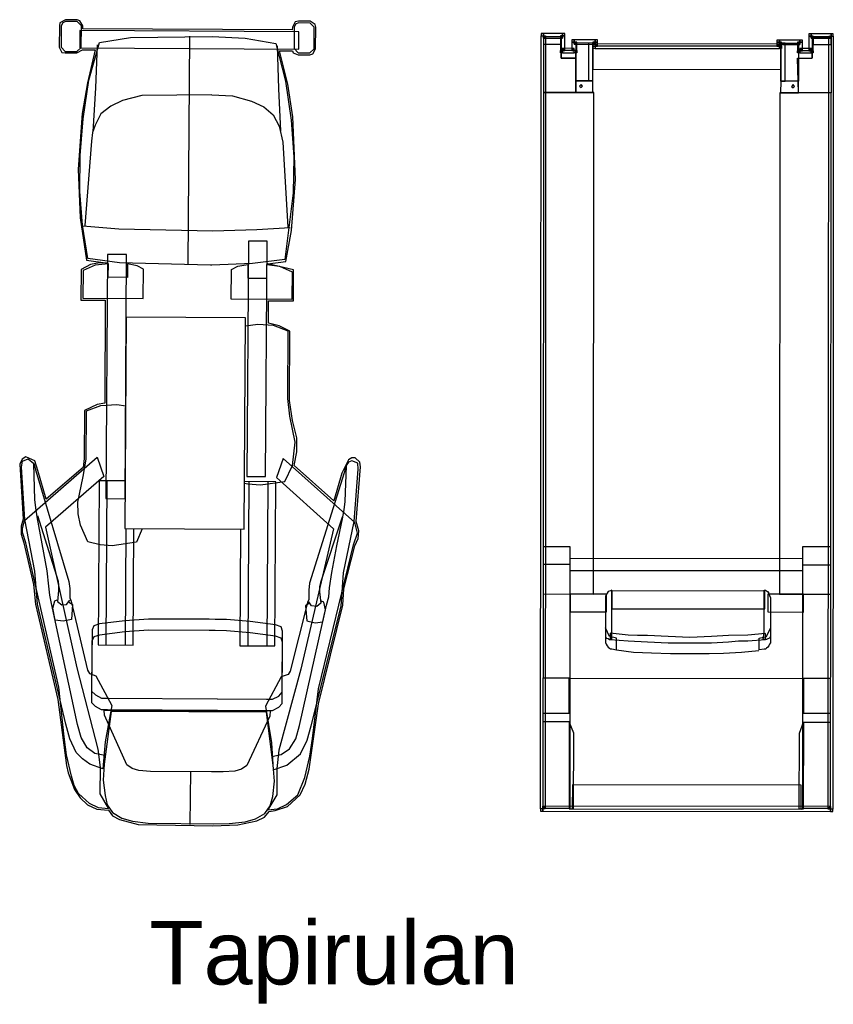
# Model space of a CAD drawing. Header units: millimetres. Extents: x 217.8 to 250.3, y 155.3 to 171.1.
# Tile 6 of 35: x 223.9 to 226, y 159.7 to 162.2. Entities that reach past the tile are written whole.
import ezdxf

# ---------------------------------------------------------------- set-up
doc = ezdxf.new("R2010")
doc.units = ezdxf.units.MM
doc.layers.add('ARREDI_attrezzature', color=175, linetype='Continuous')
doc.layers.add('TESTO', color=253, linetype='Continuous', lineweight=25)
doc.styles.get("Standard").update_dxf_attribs({"font": 'ARIAL.TTF'})

msp = doc.modelspace()

# ---------------------------------------------------------------- linework, layer by layer
at = {"layer": 'ARREDI_attrezzature', "linetype": 'Continuous'}
for p, q in [((224.0274, 162.1711), (224.0262, 162.164)), ((224.0416, 162.1793), (224.0274, 162.1711)), ((224.0345, 162.1711), (224.0309, 162.164)), ((224.0416, 162.1746), (224.0345, 162.1711)), ((224.0711, 162.1791), (224.0416, 162.1793)), ((224.0711, 162.1744), (224.0416, 162.1746)), ((224.0782, 162.1767), (224.0711, 162.1791)), ((224.0816, 162.1637), (224.0711, 162.1744)), ((224.0851, 162.1637), (224.0782, 162.1767)), ((224.6209, 162.1735), (224.6138, 162.1606)), ((224.6221, 162.1676), (224.6185, 162.1605)), ((224.6292, 162.1758), (224.6209, 162.1735)), ((224.6292, 162.1711), (224.6221, 162.1676)), ((224.6587, 162.1756), (224.6292, 162.1758)), ((224.6586, 162.1709), (224.6292, 162.1711)), ((224.6692, 162.1602), (224.6586, 162.1709)), ((224.6716, 162.1673), (224.6587, 162.1756)), ((224.6727, 162.1602), (224.6716, 162.1673)), ((224.0262, 162.164), (224.0258, 162.1098)), ((224.0309, 162.164), (224.0306, 162.1098)), ((224.078, 162.1519), (224.0777, 162.1083)), ((224.6302, 162.1487), (224.078, 162.1519)), ((224.0813, 162.1094), (224.0816, 162.1637)), ((224.0851, 162.1566), (224.0851, 162.1637)), ((224.6137, 162.1535), (224.0851, 162.1566)), ((224.6138, 162.1606), (224.6137, 162.1535)), ((224.6185, 162.1605), (224.6181, 162.1063)), ((224.6299, 162.105), (224.6302, 162.1487)), ((224.6688, 162.106), (224.6692, 162.1602)), ((224.6724, 162.1059), (224.6727, 162.1602)), ((225.2471, 162.1442), (225.2415, 162.1442)), ((225.2415, 162.1442), (225.2415, 162.1386)), ((225.2471, 162.1442), (225.2471, 162.133)), ((225.2955, 162.1442), (225.2471, 162.1442)), ((225.2471, 162.133), (225.2471, 162.1442)), ((225.2955, 162.1329), (225.2955, 162.1442)), ((225.3011, 162.1442), (225.2955, 162.1442)), ((225.2955, 162.1442), (225.2955, 162.1329)), ((225.3011, 162.1386), (225.3011, 162.1442)), ((225.922, 162.1437), (225.9164, 162.1437)), ((225.9164, 162.1437), (225.9164, 162.1381)), ((225.922, 162.1325), (225.922, 162.1437)), ((225.922, 162.1437), (225.922, 162.1325)), ((225.9726, 162.1437), (225.922, 162.1437)), ((225.9782, 162.1437), (225.9726, 162.1437)), ((225.9726, 162.1437), (225.9726, 162.1324)), ((225.9726, 162.1324), (225.9726, 162.1437)), ((225.9782, 162.1381), (225.9782, 162.1437)), ((224.1008, 162.0268), (224.1273, 162.1221)), ((224.1214, 162.1163), (224.1172, 162.0078)), ((224.1273, 162.1221), (224.2052, 162.1346)), ((224.2052, 162.1346), (224.4119, 162.1371)), ((224.354, 162.1374), (224.3503, 161.5619)), ((224.4119, 162.1371), (224.4945, 162.133)), ((224.4945, 162.133), (224.5722, 162.1195)), ((224.5722, 162.1195), (224.5964, 162.0239)), ((225.2408, 161.2007), (225.2415, 162.1386)), ((225.2415, 162.1386), (225.2527, 162.1386)), ((225.2415, 162.1386), (225.2527, 162.1386)), ((225.2471, 162.1363), (225.247, 161.9958)), ((225.2471, 162.1363), (225.247, 161.9958)), ((225.2527, 162.1386), (225.2471, 162.133)), ((225.2471, 162.1363), (225.2471, 162.1172)), ((225.2921, 162.1363), (225.2471, 162.1363)), ((225.2471, 162.1363), (225.2471, 162.1172)), ((225.2921, 162.1363), (225.2471, 162.1363)), ((225.2921, 162.1363), (225.2471, 162.1363)), ((225.2921, 162.1363), (225.2471, 162.1363)), ((225.2471, 162.133), (225.2955, 162.1329)), ((225.2471, 162.1172), (225.2921, 162.1172)), ((225.2471, 162.1172), (225.2921, 162.1172)), ((225.2527, 162.1386), (225.2521, 161.2007)), ((225.2899, 162.1386), (225.2898, 162.1014)), ((225.2955, 162.1329), (225.2899, 162.1386)), ((225.2899, 162.1386), (225.3011, 162.1386)), ((225.3011, 162.1386), (225.2899, 162.1386)), ((225.2921, 162.1172), (225.2921, 162.1363)), ((225.2921, 162.1172), (225.2921, 162.1363)), ((225.2921, 162.1363), (225.2921, 162.0835)), ((225.2921, 162.0823), (225.2921, 162.1363)), ((225.2921, 162.0823), (225.2921, 162.1363)), ((225.3011, 162.1014), (225.3011, 162.1386)), ((225.3247, 162.1284), (225.3191, 162.1284)), ((225.3191, 162.1284), (225.3191, 162.1228)), ((225.3191, 162.1228), (225.3315, 162.1228)), ((225.3191, 162.1228), (225.3191, 162.1014)), ((225.3315, 162.1228), (225.3191, 162.1228)), ((225.3247, 162.1172), (225.3247, 162.1284)), ((225.3247, 162.1284), (225.3247, 162.1172)), ((225.3776, 162.1284), (225.3247, 162.1284)), ((225.3315, 162.1228), (225.3247, 162.1172)), ((225.3247, 162.1172), (225.3776, 162.1171)), ((225.3292, 162.1205), (225.3291, 162.0249)), ((225.3292, 162.1205), (225.3291, 162.0249)), ((225.3719, 162.1205), (225.3292, 162.1205)), ((225.3719, 162.1205), (225.3292, 162.1205)), ((225.3314, 162.1014), (225.3315, 162.1228)), ((225.3607, 162.1205), (225.3606, 162.0249)), ((225.3607, 162.1205), (225.3606, 162.0249)), ((225.3719, 162.1205), (225.3607, 162.1205)), ((225.3719, 162.1205), (225.3607, 162.1205)), ((225.3776, 162.1171), (225.3719, 162.1228)), ((225.3719, 162.1228), (225.3832, 162.1227)), ((225.3719, 162.1228), (225.3719, 162.1126)), ((225.3832, 162.1227), (225.3719, 162.1228)), ((225.3719, 162.0249), (225.3719, 162.1205)), ((225.3719, 162.0249), (225.3719, 162.1205)), ((225.3719, 162.0249), (225.3719, 162.1205)), ((225.3719, 162.0249), (225.3719, 162.1205)), ((225.3832, 162.1284), (225.3776, 162.1284)), ((225.3776, 162.1284), (225.3776, 162.1171)), ((225.3776, 162.1171), (225.3776, 162.1284)), ((225.3832, 162.1126), (225.3776, 162.1183)), ((225.3776, 162.1183), (225.3776, 162.107)), ((225.3776, 162.1183), (225.3776, 162.107)), ((225.8421, 162.1179), (225.3776, 162.1183)), ((225.3832, 162.1227), (225.3832, 162.1284)), ((225.3832, 162.1126), (225.3832, 162.1227)), ((225.8422, 162.128), (225.8354, 162.128)), ((225.8354, 162.128), (225.8354, 162.1224)), ((225.8354, 162.1224), (225.8478, 162.1224)), ((225.8354, 162.1224), (225.8354, 162.1123)), ((225.8478, 162.1224), (225.8354, 162.1224)), ((225.8421, 162.1179), (225.8354, 162.1123)), ((225.8422, 162.128), (225.8421, 162.1168)), ((225.8421, 162.1168), (225.8422, 162.128)), ((225.8478, 162.1224), (225.8421, 162.1168)), ((225.8421, 162.1067), (225.8421, 162.1179)), ((225.8421, 162.1067), (225.8421, 162.1179)), ((225.8421, 162.1168), (225.8939, 162.1167)), ((225.8939, 162.128), (225.8422, 162.128)), ((225.8455, 162.1202), (225.8455, 162.0246)), ((225.8568, 162.1202), (225.8455, 162.1202)), ((225.8455, 162.1202), (225.8455, 162.0246)), ((225.8568, 162.1202), (225.8455, 162.1202)), ((225.8455, 162.0246), (225.8455, 162.1202)), ((225.8455, 162.1202), (225.8905, 162.1201)), ((225.8455, 162.0246), (225.8455, 162.1202)), ((225.8455, 162.1202), (225.8905, 162.1201)), ((225.8478, 162.1123), (225.8478, 162.1224)), ((225.8567, 162.0246), (225.8568, 162.1202)), ((225.8567, 162.0246), (225.8568, 162.1202)), ((225.8883, 162.1224), (225.8882, 162.101)), ((225.8939, 162.1167), (225.8883, 162.1224)), ((225.8883, 162.1224), (225.9006, 162.1224)), ((225.9006, 162.1224), (225.8883, 162.1224)), ((225.8905, 162.1201), (225.8904, 162.0245)), ((225.8905, 162.1201), (225.8904, 162.0245)), ((225.8939, 162.1167), (225.8939, 162.128)), ((225.9006, 162.128), (225.8939, 162.128)), ((225.8939, 162.128), (225.8939, 162.1167)), ((225.9006, 162.1224), (225.9006, 162.128)), ((225.9006, 162.101), (225.9006, 162.1224)), ((225.9164, 162.1381), (225.9276, 162.1381)), ((225.9164, 162.1381), (225.9164, 162.101)), ((225.9276, 162.1381), (225.9164, 162.1381)), ((225.9276, 162.1381), (225.922, 162.1325)), ((225.922, 162.1325), (225.9726, 162.1324)), ((225.9254, 162.1358), (225.9253, 162.083)), ((225.9253, 162.0819), (225.9254, 162.1358)), ((225.9253, 162.0819), (225.9254, 162.1358)), ((225.9254, 162.1358), (225.9726, 162.1358)), ((225.9254, 162.1358), (225.9726, 162.1358)), ((225.9276, 162.101), (225.9276, 162.1381)), ((225.9276, 162.1358), (225.9276, 162.1167)), ((225.9726, 162.1358), (225.9276, 162.1358)), ((225.9276, 162.1358), (225.9276, 162.1167)), ((225.9726, 162.1358), (225.9276, 162.1358)), ((225.9276, 162.1167), (225.9726, 162.1167)), ((225.9276, 162.1167), (225.9726, 162.1167)), ((225.9663, 161.2001), (225.967, 162.1381)), ((225.9726, 162.1324), (225.967, 162.1381)), ((225.967, 162.1381), (225.9782, 162.1381)), ((225.967, 162.1381), (225.9782, 162.1381)), ((225.9726, 162.1358), (225.9725, 161.9952)), ((225.9726, 162.1358), (225.9725, 161.9952)), ((225.9726, 162.1167), (225.9726, 162.1358)), ((225.9726, 162.1167), (225.9726, 162.1358)), ((225.9782, 162.1381), (225.9776, 161.2001)), ((224.0258, 162.1098), (224.0328, 162.0968)), ((224.0306, 162.1098), (224.0411, 162.0991)), ((224.0328, 162.0968), (224.0411, 162.0955)), ((224.0411, 162.0991), (224.0706, 162.0989)), ((224.0411, 162.0955), (224.0706, 162.0954)), ((224.0706, 162.0989), (224.0813, 162.1094)), ((224.0706, 162.0954), (224.0848, 162.1035)), ((224.0777, 162.1083), (224.6299, 162.105)), ((224.0848, 162.1035), (224.1166, 162.1033)), ((224.1166, 162.1033), (224.0972, 162.0197)), ((224.5757, 162.1136), (224.5786, 162.0051)), ((224.6022, 162.0168), (224.5815, 162.1006)), ((224.5815, 162.1006), (224.6146, 162.1004)), ((224.6146, 162.1004), (224.6157, 162.0957)), ((224.6157, 162.0957), (224.6286, 162.0909)), ((224.6181, 162.1063), (224.6287, 162.0956)), ((224.6286, 162.0909), (224.6581, 162.0907)), ((224.6287, 162.0956), (224.6582, 162.0954)), ((224.6581, 162.0907), (224.6652, 162.093)), ((224.6582, 162.0954), (224.6688, 162.106)), ((224.6652, 162.093), (224.6724, 162.1059)), ((225.2898, 162.0958), (225.2898, 162.1014)), ((225.2898, 162.1014), (225.3011, 162.1014)), ((225.2898, 162.1014), (225.3011, 162.1014)), ((225.2954, 162.0958), (225.2898, 162.0958)), ((225.2921, 162.1014), (225.2921, 162.0823)), ((225.3292, 162.1014), (225.2921, 162.1014)), ((225.2921, 162.1014), (225.2921, 162.0823)), ((225.3292, 162.1014), (225.2921, 162.1014)), ((225.2955, 162.1071), (225.2954, 162.0958)), ((225.2955, 162.1071), (225.2954, 162.0958)), ((225.2954, 162.0958), (225.3247, 162.0958)), ((225.3011, 162.1014), (225.2955, 162.1071)), ((225.3247, 162.107), (225.2955, 162.1071)), ((225.3247, 162.107), (225.3191, 162.1014)), ((225.3191, 162.1014), (225.3314, 162.1014)), ((225.3191, 162.1014), (225.3314, 162.1014)), ((225.3247, 162.0958), (225.3247, 162.107)), ((225.3247, 162.0958), (225.3247, 162.107)), ((225.3314, 162.0958), (225.3247, 162.0958)), ((225.3292, 162.0823), (225.3292, 162.1014)), ((225.3292, 162.0823), (225.3292, 162.1014)), ((225.3314, 162.1014), (225.3314, 162.0958)), ((225.3719, 162.107), (225.3719, 162.1126)), ((225.3719, 162.1126), (225.3832, 162.1126)), ((225.3719, 162.1126), (225.3832, 162.1126)), ((225.3719, 162.1126), (225.3719, 162.0542)), ((225.8455, 162.1123), (225.3719, 162.1126)), ((225.3776, 162.107), (225.3719, 162.107)), ((225.3776, 162.107), (225.8421, 162.1067)), ((225.8354, 162.1123), (225.8478, 162.1123)), ((225.8354, 162.1123), (225.8478, 162.1123)), ((225.8478, 162.1067), (225.8421, 162.1067)), ((225.8455, 162.0538), (225.8455, 162.1123)), ((225.8478, 162.1123), (225.8478, 162.1067)), ((225.8882, 162.0954), (225.8882, 162.101)), ((225.8882, 162.101), (225.9006, 162.101)), ((225.8882, 162.101), (225.9006, 162.101)), ((225.8939, 162.0954), (225.8882, 162.0954)), ((225.8905, 162.101), (225.8905, 162.0819)), ((225.9254, 162.101), (225.8905, 162.101)), ((225.8905, 162.101), (225.8905, 162.0819)), ((225.9254, 162.101), (225.8905, 162.101)), ((225.9006, 162.101), (225.8939, 162.1066)), ((225.8939, 162.1066), (225.8939, 162.0954)), ((225.8939, 162.1066), (225.8939, 162.0954)), ((225.922, 162.1066), (225.8939, 162.1066)), ((225.8939, 162.0954), (225.922, 162.0954)), ((225.922, 162.1066), (225.9164, 162.101)), ((225.9164, 162.101), (225.9276, 162.101)), ((225.9164, 162.101), (225.9276, 162.101)), ((225.922, 162.0954), (225.922, 162.1066)), ((225.922, 162.0954), (225.922, 162.1066)), ((225.9276, 162.0954), (225.922, 162.0954)), ((225.9253, 162.0819), (225.9254, 162.101)), ((225.9253, 162.0819), (225.9254, 162.101)), ((225.9276, 162.101), (225.9276, 162.0954)), ((225.2921, 162.0823), (225.3292, 162.0823)), ((225.2921, 162.0823), (225.3292, 162.0823)), ((225.3292, 162.0823), (225.2921, 162.0823)), ((225.3292, 162.0823), (225.2921, 162.0823)), ((225.3291, 161.9957), (225.3292, 162.0823)), ((225.3291, 161.9957), (225.3292, 162.0823)), ((225.8882, 162.0819), (225.9253, 162.0819)), ((225.8904, 161.9953), (225.8882, 162.0819)), ((225.8882, 162.0819), (225.9253, 162.0819)), ((225.8904, 161.9953), (225.8882, 162.0819)), ((225.8905, 162.0819), (225.9253, 162.0819)), ((225.8905, 162.0819), (225.9253, 162.0819)), ((225.3719, 162.0542), (225.8455, 162.0538)), ((224.0972, 162.0197), (224.0837, 161.9431)), ((224.086, 161.929), (224.1008, 162.0268)), ((224.5964, 162.0239), (224.6111, 161.9259)), ((224.6147, 161.9341), (224.6022, 162.0168)), ((225.3291, 162.0249), (225.3291, 161.9957)), ((225.3719, 162.0249), (225.3291, 162.0249)), ((225.3291, 162.0249), (225.3291, 161.9957)), ((225.3719, 162.0249), (225.3291, 162.0249)), ((225.3291, 162.0249), (225.3719, 162.0249)), ((225.3291, 162.0249), (225.3719, 162.0249)), ((225.3606, 162.0249), (225.3719, 162.0249)), ((225.3606, 162.0249), (225.3719, 162.0249)), ((225.3718, 161.9957), (225.3719, 162.0249)), ((225.3718, 161.9957), (225.3719, 162.0249)), ((225.8455, 162.0246), (225.8454, 161.9953)), ((225.8455, 162.0246), (225.8454, 161.9953)), ((225.8904, 162.0245), (225.8455, 162.0246)), ((225.8904, 162.0245), (225.8455, 162.0246)), ((225.8455, 162.0246), (225.8567, 162.0246)), ((225.8455, 162.0246), (225.8567, 162.0246)), ((225.8904, 162.0245), (225.8455, 162.0246)), ((225.8904, 162.0245), (225.8455, 162.0246)), ((225.8904, 161.9953), (225.8904, 162.0245)), ((225.8904, 161.9953), (225.8904, 162.0245)), ((224.1172, 162.0078), (224.1106, 161.897)), ((224.5786, 162.0051), (224.5838, 161.8989)), ((225.247, 161.9958), (225.2461, 160.7317)), ((225.247, 161.9958), (225.2461, 160.7317)), ((225.3741, 161.9957), (225.247, 161.9958)), ((225.3741, 161.9957), (225.247, 161.9958)), ((225.247, 161.9958), (225.3291, 161.9957)), ((225.247, 161.9958), (225.3291, 161.9957)), ((225.3291, 161.9957), (225.3718, 161.9957)), ((225.3291, 161.9957), (225.3718, 161.9957)), ((225.3426, 162.0159), (225.3381, 162.0114)), ((225.3426, 162.0159), (225.3381, 162.0114)), ((225.3381, 162.0114), (225.3426, 162.0081)), ((225.3381, 162.0114), (225.3426, 162.0081)), ((225.346, 162.0114), (225.3426, 162.0159)), ((225.346, 162.0114), (225.3426, 162.0159)), ((225.3426, 162.0081), (225.346, 162.0114)), ((225.3426, 162.0081), (225.346, 162.0114)), ((225.3732, 160.7316), (225.3741, 161.9957)), ((225.3732, 160.7316), (225.3741, 161.9957)), ((225.8432, 161.9953), (225.8423, 160.7313)), ((225.8432, 161.9953), (225.8423, 160.7313)), ((225.9725, 161.9952), (225.8432, 161.9953)), ((225.9725, 161.9952), (225.8432, 161.9953)), ((225.8454, 161.9953), (225.8904, 161.9953)), ((225.8454, 161.9953), (225.8904, 161.9953)), ((225.8769, 162.0155), (225.8724, 162.0111)), ((225.8769, 162.0155), (225.8724, 162.0111)), ((225.8724, 162.0111), (225.8769, 162.0077)), ((225.8724, 162.0111), (225.8769, 162.0077)), ((225.8803, 162.011), (225.8769, 162.0155)), ((225.8803, 162.011), (225.8769, 162.0155)), ((225.8769, 162.0077), (225.8803, 162.011)), ((225.8769, 162.0077), (225.8803, 162.011)), ((225.9725, 161.9952), (225.8904, 161.9953)), ((225.9725, 161.9952), (225.8904, 161.9953)), ((225.9716, 160.7312), (225.9725, 161.9952)), ((225.9716, 160.7312), (225.9725, 161.9952)), ((224.1854, 161.9755), (224.1558, 161.9615)), ((224.2338, 161.9882), (224.1854, 161.9755)), ((224.411, 161.9897), (224.2338, 161.9882)), ((224.411, 161.9897), (224.4629, 161.987)), ((224.4629, 161.987), (224.5111, 161.9737)), ((224.5111, 161.9737), (224.5417, 161.9594)), ((224.0837, 161.9431), (224.0734, 161.8029)), ((224.1558, 161.9615), (224.1309, 161.9417)), ((224.5417, 161.9594), (224.5652, 161.9392)), ((224.0783, 161.837), (224.086, 161.929)), ((224.1309, 161.9417), (224.1166, 161.9134)), ((224.5652, 161.9392), (224.5803, 161.9108)), ((224.6111, 161.9259), (224.6176, 161.8339)), ((224.6219, 161.7761), (224.6147, 161.9341)), ((224.1094, 161.8946), (224.1069, 161.8734)), ((224.1166, 161.9134), (224.1094, 161.8946)), ((224.5803, 161.9108), (224.5895, 161.8706)), ((224.1069, 161.8734), (224.0902, 161.6601)), ((224.5895, 161.8706), (224.6023, 161.6559)), ((224.0778, 161.7462), (224.0783, 161.837)), ((224.6176, 161.8339), (224.6158, 161.7431)), ((224.0734, 161.8029), (224.0785, 161.6802)), ((224.6117, 161.6476), (224.6219, 161.7761)), ((224.0843, 161.6613), (224.0778, 161.7462)), ((224.6158, 161.7431), (224.5947, 161.5746)), ((224.0785, 161.6802), (224.0943, 161.5728)), ((224.0979, 161.5775), (224.0843, 161.6613)), ((224.1762, 161.6513), (224.0855, 161.6589)), ((224.4135, 161.6465), (224.1762, 161.6513)), ((224.5244, 161.6493), (224.4135, 161.6465)), ((224.6082, 161.6547), (224.5244, 161.6493)), ((224.597, 161.5698), (224.6117, 161.6476)), ((224.503, 161.6211), (224.4993, 161.028)), ((224.5502, 161.6208), (224.503, 161.6211)), ((224.5465, 161.0277), (224.5502, 161.6208)), ((224.0943, 161.5728), (224.1485, 161.5653)), ((224.178, 161.5663), (224.0979, 161.5775)), ((224.1475, 161.5878), (224.1437, 160.9723)), ((224.1959, 161.5875), (224.1475, 161.5878)), ((224.192, 160.9719), (224.1959, 161.5875)), ((224.5947, 161.5746), (224.5133, 161.5645)), ((224.5522, 161.5642), (224.597, 161.5698)), ((224.0812, 161.5493), (224.0807, 161.4726)), ((224.1049, 161.5621), (224.0812, 161.5493)), ((224.0859, 161.5469), (224.0855, 161.4773)), ((224.1167, 161.5608), (224.0859, 161.5469)), ((224.1273, 161.5667), (224.1049, 161.5621)), ((224.1497, 161.5642), (224.1167, 161.5608)), ((224.1485, 161.5653), (224.1273, 161.5667)), ((224.1495, 161.53), (224.1497, 161.5642)), ((224.4071, 161.5604), (224.178, 161.5663)), ((224.1981, 161.5638), (224.1979, 161.5297)), ((224.2228, 161.559), (224.1981, 161.5638)), ((224.2381, 161.5506), (224.2228, 161.559)), ((224.2376, 161.4763), (224.2381, 161.5506)), ((224.4106, 161.5604), (224.4071, 161.5604)), ((224.5133, 161.5645), (224.4106, 161.5604)), ((224.4596, 161.4752), (224.4601, 161.5495)), ((224.4601, 161.5495), (224.4767, 161.5576)), ((224.4767, 161.5576), (224.5014, 161.5622)), ((224.5014, 161.5622), (224.5012, 161.528)), ((224.5496, 161.5277), (224.5498, 161.5619)), ((224.5498, 161.5619), (224.5816, 161.5581)), ((224.6169, 161.5485), (224.5522, 161.5642)), ((224.5816, 161.5581), (224.6134, 161.5438)), ((224.6164, 161.4706), (224.6169, 161.5485)), ((224.1979, 161.5297), (224.1495, 161.53)), ((224.5012, 161.528), (224.5496, 161.5277)), ((224.6134, 161.5438), (224.6129, 161.4742)), ((224.0807, 161.4726), (224.1421, 161.4722)), ((224.0855, 161.4773), (224.2376, 161.4763)), ((224.1421, 161.4722), (224.1405, 161.2129)), ((224.6129, 161.4742), (224.4596, 161.4752)), ((224.5536, 161.4144), (224.5539, 161.471)), ((224.5539, 161.471), (224.6164, 161.4706)), ((224.1949, 161.4294), (224.1916, 160.8965)), ((224.4959, 161.4278), (224.1949, 161.4294)), ((224.4926, 160.8948), (224.4959, 161.4278)), ((224.5264, 161.4111), (224.4957, 161.4069)), ((224.5665, 161.4085), (224.5264, 161.4111)), ((224.5807, 161.4072), (224.5536, 161.4144)), ((224.603, 161.3941), (224.5665, 161.4085)), ((224.6077, 161.394), (224.5807, 161.4072)), ((224.602, 161.2243), (224.603, 161.3941)), ((224.6067, 161.2196), (224.6077, 161.394)), ((224.6076, 161.1795), (224.602, 161.2243)), ((224.1216, 161.2094), (224.0897, 161.1943)), ((224.0944, 161.1931), (224.131, 161.207)), ((224.1405, 161.2129), (224.1216, 161.2094)), ((224.131, 161.207), (224.1711, 161.2091)), ((224.1711, 161.2091), (224.1935, 161.2057)), ((224.6146, 161.1688), (224.6067, 161.2196)), ((225.2401, 160.1898), (225.2408, 161.2007)), ((225.2521, 161.2007), (225.2513, 160.1898)), ((225.9656, 160.1893), (225.9663, 161.2001)), ((225.9776, 161.2001), (225.9768, 160.1893)), ((224.0897, 161.1943), (224.0889, 161.0728)), ((224.0936, 161.0716), (224.0944, 161.1931)), ((224.6213, 161.1145), (224.6076, 161.1795)), ((224.625, 161.1251), (224.6146, 161.1688)), ((224.6247, 161.0897), (224.625, 161.1251)), ((224.6139, 161.0556), (224.6213, 161.1145)), ((223.9415, 161.0773), (223.932, 161.0715)), ((223.9381, 160.917), (224.1219, 161.0762)), ((223.9639, 161.0677), (223.9415, 161.0773)), ((224.1219, 161.0762), (224.1381, 161.0277)), ((224.5904, 161.0735), (224.5736, 161.0252)), ((224.771, 160.9119), (224.5904, 161.0735)), ((224.6186, 161.0556), (224.6247, 161.0897)), ((224.7638, 161.0747), (224.7555, 161.07)), ((224.772, 161.0747), (224.7638, 161.0747)), ((224.7838, 161.064), (224.772, 161.0747)), ((223.932, 161.0715), (223.9261, 161.0586)), ((223.9261, 161.0586), (223.9346, 160.9205)), ((223.9307, 161.0514), (223.9332, 161.0668)), ((223.9393, 160.9193), (223.9307, 161.0514)), ((223.9332, 161.0668), (223.9474, 161.0726)), ((223.9474, 161.0726), (223.9615, 161.0607)), ((223.9615, 161.0607), (223.9672, 161.0418)), ((223.9644, 160.9699), (223.9615, 161.0595)), ((223.972, 161.0429), (223.9639, 161.0677)), ((224.0864, 161.0505), (223.9927, 160.9709)), ((224.0863, 161.0281), (224.0936, 161.0716)), ((224.0889, 161.0728), (224.0864, 161.0505)), ((224.5948, 161.0156), (224.6139, 161.0556)), ((224.7183, 160.9665), (224.6186, 161.0556)), ((224.7555, 161.07), (224.7388, 161.036)), ((224.7495, 161.0559), (224.7447, 161.0371)), ((224.7466, 160.9651), (224.7507, 161.0547)), ((224.7555, 161.0642), (224.7495, 161.0559)), ((224.7637, 161.0676), (224.7555, 161.0642)), ((224.779, 161.0616), (224.7637, 161.0676)), ((224.7746, 160.9143), (224.7861, 161.0522)), ((224.7801, 161.0463), (224.779, 161.0616)), ((224.7861, 161.0522), (224.7838, 161.064)), ((223.9672, 161.0418), (224.0504, 160.7629)), ((223.9927, 160.9709), (223.972, 161.0429)), ((224.1381, 161.0277), (223.9911, 160.9001)), ((224.0729, 160.9633), (224.0863, 161.0281)), ((224.4993, 161.028), (224.5465, 161.0277)), ((224.5736, 161.0252), (224.7178, 160.8957)), ((224.7447, 161.0371), (224.6568, 160.7593)), ((224.7388, 161.036), (224.7183, 160.9665)), ((224.7698, 160.9143), (224.7801, 161.0463)), ((224.1263, 161.0172), (224.1237, 160.6033)), ((224.1923, 161.0168), (224.1263, 161.0172)), ((224.1463, 161.0159), (224.1437, 160.6031)), ((224.5724, 161.0146), (224.4933, 161.0151)), ((224.4933, 161.0112), (224.5016, 161.0092)), ((224.504, 161.0139), (224.5013, 160.6011)), ((224.5016, 161.0092), (224.5334, 161.0066)), ((224.5334, 161.0066), (224.5948, 161.0156)), ((224.5523, 161.0136), (224.5497, 160.6008)), ((224.5697, 160.6007), (224.5724, 161.0146)), ((223.9666, 160.9486), (223.9644, 160.9699)), ((224.0739, 160.9338), (224.0729, 160.9633)), ((224.1437, 160.9723), (224.192, 160.9719)), ((224.7441, 160.9439), (224.7466, 160.9651)), ((223.97, 160.9262), (223.9666, 160.9486)), ((223.9826, 160.8577), (223.97, 160.9262)), ((223.9712, 160.9297), (224.0233, 160.7643)), ((224.0796, 160.9054), (224.0739, 160.9338)), ((224.7392, 160.9251), (224.6851, 160.7603)), ((224.7404, 160.9215), (224.7441, 160.9439)), ((223.9298, 160.9029), (223.9297, 160.8828)), ((223.9346, 160.9205), (223.9298, 160.9029)), ((223.9333, 160.8958), (223.9381, 160.917)), ((223.9645, 160.7894), (223.9393, 160.9193)), ((223.9911, 160.9001), (224.0702, 160.5458)), ((224.0982, 160.8629), (224.0796, 160.9054)), ((224.7258, 160.8532), (224.7404, 160.9215)), ((224.7431, 160.7847), (224.7698, 160.9143)), ((224.7779, 160.8848), (224.771, 160.9119)), ((224.7815, 160.8906), (224.7746, 160.9143)), ((223.9297, 160.8828), (223.9366, 160.8604)), ((223.9321, 160.8875), (223.9333, 160.8958)), ((223.9344, 160.884), (223.9321, 160.8922)), ((223.9321, 160.8922), (223.9321, 160.8899)), ((223.9321, 160.8899), (223.9321, 160.8875)), ((223.9413, 160.8603), (223.9344, 160.884)), ((224.1916, 160.8965), (224.4926, 160.8948)), ((224.1939, 160.8965), (224.192, 160.6028)), ((224.2121, 160.6027), (224.214, 160.8963)), ((224.2349, 160.8962), (224.2208, 160.8621)), ((224.4831, 160.8949), (224.4813, 160.6013)), ((224.7178, 160.8957), (224.6354, 160.5425)), ((224.7683, 160.8553), (224.7779, 160.8848)), ((224.7802, 160.8718), (224.7815, 160.8906)), ((223.9366, 160.8604), (223.9607, 160.7553)), ((224.0251, 160.4966), (223.9413, 160.8603)), ((223.9951, 160.7904), (223.9826, 160.8577)), ((224.1288, 160.8556), (224.0982, 160.8629)), ((224.1594, 160.853), (224.1288, 160.8556)), ((224.2208, 160.8621), (224.1594, 160.853)), ((224.6799, 160.4927), (224.7683, 160.8553)), ((224.7136, 160.7861), (224.7258, 160.8532)), ((224.744, 160.7446), (224.7718, 160.8529)), ((224.7718, 160.8529), (224.7802, 160.8718)), ((225.2462, 160.8509), (225.2457, 160.1921)), ((225.2462, 160.8509), (225.2457, 160.1921)), ((225.3148, 160.8509), (225.2462, 160.8509)), ((225.3148, 160.8509), (225.2462, 160.8509)), ((225.3143, 160.192), (225.3148, 160.8509)), ((225.3143, 160.192), (225.3148, 160.8509)), ((225.9008, 160.8504), (225.9003, 160.1916)), ((225.9008, 160.8504), (225.9003, 160.1916)), ((225.9717, 160.8504), (225.9008, 160.8504)), ((225.9717, 160.8504), (225.9008, 160.8504)), ((225.9712, 160.1916), (225.9717, 160.8504)), ((225.9712, 160.1916), (225.9717, 160.8504)), ((225.3147, 160.8059), (225.2461, 160.8059)), ((225.3147, 160.7901), (225.3148, 160.8216)), ((225.3147, 160.7901), (225.3148, 160.8216)), ((225.3148, 160.8216), (225.9008, 160.8212)), ((225.3148, 160.8216), (225.9008, 160.8212)), ((225.9008, 160.8212), (225.9008, 160.7897)), ((225.9008, 160.8212), (225.9008, 160.7897)), ((225.903, 160.8054), (225.9716, 160.8054)), ((223.971, 160.7057), (223.9645, 160.7894)), ((223.9996, 160.7515), (223.9951, 160.7904)), ((224.7075, 160.7472), (224.7136, 160.7861)), ((224.7366, 160.701), (224.7431, 160.7847)), ((225.9008, 160.7897), (225.3147, 160.7901)), ((225.9008, 160.7897), (225.3147, 160.7901)), ((223.9607, 160.7553), (223.9663, 160.7057)), ((224.0018, 160.729), (223.9996, 160.7515)), ((224.0233, 160.7643), (224.0244, 160.7537)), ((224.0244, 160.7537), (224.0243, 160.7407)), ((224.0504, 160.7629), (224.0526, 160.7452)), ((224.6568, 160.7593), (224.6555, 160.7417)), ((224.6851, 160.7603), (224.6827, 160.7497)), ((224.0064, 160.7078), (224.0018, 160.729)), ((224.0243, 160.7407), (224.0217, 160.7124)), ((224.0526, 160.7452), (224.0525, 160.7216)), ((224.6555, 160.7417), (224.6554, 160.7181)), ((224.6827, 160.7497), (224.6826, 160.7368)), ((224.6826, 160.7368), (224.686, 160.7084)), ((224.7061, 160.7248), (224.7075, 160.7472)), ((224.7414, 160.7034), (224.744, 160.7446)), ((225.2461, 160.7317), (225.3732, 160.7316)), ((225.2461, 160.7317), (225.3732, 160.7316)), ((225.3147, 160.7316), (225.3147, 160.6867)), ((225.4058, 160.7316), (225.3147, 160.7316)), ((225.3147, 160.7316), (225.3147, 160.6867)), ((225.4058, 160.7316), (225.3147, 160.7316)), ((225.4058, 160.7305), (225.4035, 160.726)), ((225.4058, 160.7305), (225.4035, 160.726)), ((225.4035, 160.726), (225.4035, 160.7226)), ((225.4035, 160.726), (225.4035, 160.7226)), ((225.408, 160.7338), (225.4058, 160.7305)), ((225.408, 160.7338), (225.4058, 160.7305)), ((225.4058, 160.6866), (225.4058, 160.7316)), ((225.4058, 160.6866), (225.4058, 160.7316)), ((225.4103, 160.7383), (225.408, 160.7338)), ((225.4103, 160.7383), (225.408, 160.7338)), ((225.4159, 160.7394), (225.4103, 160.7383)), ((225.4159, 160.7394), (225.4103, 160.7383)), ((225.4193, 160.7417), (225.4159, 160.7394)), ((225.4193, 160.7417), (225.4159, 160.7394)), ((225.4192, 160.636), (225.4193, 160.7417)), ((225.4192, 160.636), (225.4193, 160.7417)), ((225.4193, 160.7394), (225.4193, 160.6945)), ((225.8052, 160.7392), (225.4193, 160.7394)), ((225.4193, 160.7394), (225.4193, 160.6945)), ((225.8052, 160.7392), (225.4193, 160.7394)), ((225.804, 160.6357), (225.804, 160.7414)), ((225.804, 160.7414), (225.8074, 160.7414)), ((225.804, 160.6357), (225.804, 160.7414)), ((225.804, 160.7414), (225.8074, 160.7414)), ((225.8051, 160.6942), (225.8052, 160.7392)), ((225.8051, 160.6942), (225.8052, 160.7392)), ((225.8074, 160.7414), (225.8119, 160.738)), ((225.8074, 160.7414), (225.8119, 160.738)), ((225.8119, 160.738), (225.8153, 160.7335)), ((225.8119, 160.738), (225.8153, 160.7335)), ((225.813, 160.7313), (225.813, 160.6863)), ((225.903, 160.7312), (225.813, 160.7313)), ((225.813, 160.7313), (225.813, 160.6863)), ((225.903, 160.7312), (225.813, 160.7313)), ((225.8153, 160.7335), (225.8175, 160.7279)), ((225.8153, 160.7335), (225.8175, 160.7279)), ((225.8175, 160.7279), (225.8198, 160.7223)), ((225.8175, 160.7279), (225.8198, 160.7223)), ((225.8423, 160.7313), (225.9716, 160.7312)), ((225.8423, 160.7313), (225.9716, 160.7312)), ((225.903, 160.6862), (225.903, 160.7312)), ((225.903, 160.6862), (225.903, 160.7312)), ((223.9663, 160.7057), (224.0225, 160.4659)), ((224.0422, 160.4033), (223.971, 160.7057)), ((224.0717, 160.4031), (224.0064, 160.7078)), ((224.0098, 160.696), (224.0147, 160.7148)), ((224.0147, 160.7148), (224.0206, 160.7171)), ((224.0217, 160.7124), (224.0323, 160.7041)), ((224.0323, 160.7041), (224.0441, 160.7052)), ((224.0441, 160.7052), (224.0524, 160.7157)), ((224.0512, 160.711), (224.0594, 160.7051)), ((224.0525, 160.7216), (224.056, 160.7134)), ((224.056, 160.7134), (224.0973, 160.5397)), ((224.0594, 160.7051), (224.0568, 160.6674)), ((224.6518, 160.7098), (224.6082, 160.5368)), ((224.6321, 160.3998), (224.7001, 160.7036)), ((224.6553, 160.7075), (224.647, 160.7016)), ((224.647, 160.7016), (224.6503, 160.6639)), ((224.6554, 160.7181), (224.6518, 160.7098)), ((224.6623, 160.7015), (224.6553, 160.7122)), ((224.6616, 160.3996), (224.7366, 160.701)), ((224.6753, 160.7003), (224.6623, 160.7015)), ((224.686, 160.7084), (224.6753, 160.7003)), ((224.6796, 160.4549), (224.7414, 160.7034)), ((224.6931, 160.7108), (224.6872, 160.7132)), ((224.6977, 160.6919), (224.6931, 160.7108)), ((224.7001, 160.7036), (224.7061, 160.7248)), ((225.4035, 160.7226), (225.4035, 160.627)), ((225.4035, 160.7226), (225.4035, 160.627)), ((225.8198, 160.7223), (225.8197, 160.6267)), ((225.8198, 160.7223), (225.8197, 160.6267)), ((224.0155, 160.6653), (224.0098, 160.696)), ((224.6904, 160.6612), (224.6977, 160.6919)), ((225.3147, 160.6867), (225.4058, 160.6866)), ((225.3147, 160.6867), (225.4058, 160.6866)), ((225.4193, 160.6945), (225.8051, 160.6942)), ((225.4193, 160.6945), (225.8051, 160.6942)), ((225.813, 160.6863), (225.903, 160.6862)), ((225.813, 160.6863), (225.903, 160.6862)), ((224.0356, 160.6628), (224.0155, 160.6653)), ((224.0568, 160.6674), (224.0356, 160.6628)), ((224.1133, 160.6517), (224.1086, 160.6411)), ((224.1275, 160.6563), (224.1133, 160.6517)), ((224.1913, 160.6642), (224.1275, 160.6563)), ((224.2514, 160.6685), (224.1913, 160.6642)), ((224.4039, 160.6678), (224.2514, 160.6685)), ((224.4192, 160.6677), (224.4039, 160.6678)), ((224.4475, 160.6675), (224.4192, 160.6677)), ((224.5076, 160.6624), (224.4475, 160.6675)), ((224.5712, 160.6537), (224.5076, 160.6624)), ((224.5854, 160.6489), (224.5712, 160.6537)), ((224.6503, 160.6639), (224.6715, 160.659)), ((224.6715, 160.659), (224.6904, 160.6612)), ((224.1086, 160.6411), (224.1076, 160.4866)), ((224.1273, 160.628), (224.1132, 160.6234)), ((224.1911, 160.6359), (224.1273, 160.628)), ((224.2513, 160.6402), (224.1911, 160.6359)), ((224.4037, 160.6395), (224.2513, 160.6402)), ((224.419, 160.6394), (224.4037, 160.6395)), ((224.4473, 160.6392), (224.419, 160.6394)), ((224.5074, 160.6341), (224.4473, 160.6392)), ((224.5711, 160.6254), (224.5074, 160.6341)), ((224.5888, 160.6383), (224.5854, 160.6489)), ((224.5878, 160.4838), (224.5888, 160.6383)), ((225.4035, 160.6461), (225.4034, 160.609)), ((225.4035, 160.6461), (225.4034, 160.609)), ((225.4136, 160.6247), (225.4035, 160.6461)), ((225.4136, 160.6247), (225.4035, 160.6461)), ((225.4035, 160.627), (225.4035, 160.6247)), ((225.4035, 160.627), (225.4035, 160.6247)), ((225.4608, 160.6281), (225.4158, 160.6326)), ((225.4158, 160.6326), (225.4158, 160.6169)), ((225.4608, 160.6281), (225.4158, 160.6326)), ((225.4158, 160.6326), (225.4158, 160.6169)), ((225.4192, 160.6169), (225.4192, 160.636)), ((225.4192, 160.6169), (225.4192, 160.636)), ((225.4844, 160.6269), (225.4608, 160.6281)), ((225.4844, 160.6269), (225.4608, 160.6281)), ((225.5092, 160.6269), (225.4844, 160.6269)), ((225.5092, 160.6269), (225.4844, 160.6269)), ((225.562, 160.6246), (225.5092, 160.6269)), ((225.562, 160.6246), (225.5092, 160.6269)), ((225.714, 160.6268), (225.6711, 160.6245)), ((225.714, 160.6268), (225.6711, 160.6245)), ((225.7623, 160.6279), (225.714, 160.6268)), ((225.7623, 160.6279), (225.714, 160.6268)), ((225.8073, 160.6323), (225.7623, 160.6279)), ((225.8073, 160.6323), (225.7623, 160.6279)), ((225.8017, 160.6166), (225.804, 160.6357)), ((225.8017, 160.6166), (225.804, 160.6357)), ((225.8073, 160.6166), (225.8073, 160.6323)), ((225.8073, 160.6166), (225.8073, 160.6323)), ((225.8096, 160.6244), (225.8197, 160.6458)), ((225.8096, 160.6244), (225.8197, 160.6458)), ((225.8197, 160.6458), (225.8197, 160.6087)), ((225.8197, 160.6458), (225.8197, 160.6087)), ((225.8197, 160.6267), (225.8197, 160.6244)), ((225.8197, 160.6267), (225.8197, 160.6244)), ((224.1084, 160.6128), (224.1074, 160.4583)), ((224.1132, 160.6234), (224.1084, 160.6128)), ((224.1237, 160.6033), (224.2121, 160.6027)), ((224.5852, 160.6206), (224.5711, 160.6254)), ((224.5886, 160.61), (224.5852, 160.6206)), ((224.5877, 160.4555), (224.5886, 160.61)), ((225.4034, 160.609), (225.4057, 160.6056)), ((225.4034, 160.609), (225.4057, 160.6056)), ((225.4035, 160.6247), (225.4057, 160.6202)), ((225.4035, 160.6247), (225.4057, 160.6202)), ((225.4057, 160.6202), (225.4102, 160.6191)), ((225.4057, 160.6202), (225.4102, 160.6191)), ((225.4057, 160.6056), (225.4079, 160.6011)), ((225.4057, 160.6056), (225.4079, 160.6011)), ((225.4102, 160.6191), (225.4136, 160.6169)), ((225.4102, 160.6191), (225.4136, 160.6169)), ((225.4316, 160.6202), (225.4136, 160.6247)), ((225.4316, 160.6202), (225.4136, 160.6247)), ((225.4136, 160.6169), (225.4181, 160.6169)), ((225.4136, 160.6169), (225.4181, 160.6169)), ((225.4158, 160.6169), (225.4608, 160.6135)), ((225.4158, 160.6169), (225.4608, 160.6135)), ((225.4181, 160.6169), (225.4192, 160.6169)), ((225.4181, 160.6169), (225.4192, 160.6169)), ((225.4315, 160.591), (225.4316, 160.6202)), ((225.4315, 160.591), (225.4316, 160.6202)), ((225.4608, 160.6135), (225.5092, 160.6112)), ((225.4608, 160.6135), (225.5092, 160.6112)), ((225.5092, 160.6112), (225.562, 160.6089)), ((225.5092, 160.6112), (225.562, 160.6089)), ((225.616, 160.6223), (225.562, 160.6246)), ((225.616, 160.6223), (225.562, 160.6246)), ((225.562, 160.6089), (225.616, 160.6088)), ((225.562, 160.6089), (225.616, 160.6088)), ((225.6711, 160.6245), (225.616, 160.6223)), ((225.6711, 160.6245), (225.616, 160.6223)), ((225.616, 160.6088), (225.6711, 160.6088)), ((225.616, 160.6088), (225.6711, 160.6088)), ((225.6711, 160.6088), (225.714, 160.611)), ((225.6711, 160.6088), (225.714, 160.611)), ((225.714, 160.611), (225.7387, 160.6133)), ((225.714, 160.611), (225.7387, 160.6133)), ((225.7387, 160.6133), (225.7623, 160.6132)), ((225.7387, 160.6133), (225.7623, 160.6132)), ((225.7623, 160.6132), (225.8073, 160.6166)), ((225.7623, 160.6132), (225.8073, 160.6166)), ((225.7915, 160.5907), (225.7916, 160.62)), ((225.7915, 160.5907), (225.7916, 160.62)), ((225.7916, 160.62), (225.8096, 160.6244)), ((225.7916, 160.62), (225.8096, 160.6244)), ((225.8051, 160.6166), (225.8017, 160.6166)), ((225.8051, 160.6166), (225.8017, 160.6166)), ((225.8096, 160.6166), (225.8051, 160.6166)), ((225.8096, 160.6166), (225.8051, 160.6166)), ((225.8129, 160.6188), (225.8096, 160.6166)), ((225.8129, 160.6188), (225.8096, 160.6166)), ((225.8174, 160.6199), (225.8129, 160.6188)), ((225.8174, 160.6199), (225.8129, 160.6188)), ((225.8174, 160.6053), (225.8152, 160.6008)), ((225.8174, 160.6053), (225.8152, 160.6008)), ((225.8197, 160.6244), (225.8174, 160.6199)), ((225.8197, 160.6244), (225.8174, 160.6199)), ((225.8197, 160.6087), (225.8174, 160.6053)), ((225.8197, 160.6087), (225.8174, 160.6053)), ((224.4813, 160.6013), (224.5697, 160.6007)), ((225.4079, 160.6011), (225.4102, 160.5977)), ((225.4079, 160.6011), (225.4102, 160.5977)), ((225.4102, 160.5977), (225.4136, 160.5955)), ((225.4102, 160.5977), (225.4136, 160.5955)), ((225.4136, 160.5955), (225.4158, 160.5932)), ((225.4136, 160.5955), (225.4158, 160.5932)), ((225.4158, 160.5932), (225.4192, 160.5932)), ((225.4158, 160.5932), (225.4192, 160.5932)), ((225.4192, 160.5932), (225.4315, 160.591)), ((225.4192, 160.5932), (225.4315, 160.591)), ((225.4315, 160.591), (225.4743, 160.5853)), ((225.4743, 160.5853), (225.5193, 160.583)), ((225.5193, 160.583), (225.5676, 160.5819)), ((225.5676, 160.5819), (225.616, 160.5819)), ((225.616, 160.5819), (225.6655, 160.5818)), ((225.6655, 160.5818), (225.7016, 160.5829)), ((225.7016, 160.5829), (225.7466, 160.5851)), ((225.7466, 160.5851), (225.7904, 160.5896)), ((225.8039, 160.593), (225.7915, 160.5907)), ((225.8039, 160.593), (225.7915, 160.5907)), ((225.8073, 160.593), (225.8039, 160.593)), ((225.8073, 160.593), (225.8039, 160.593)), ((225.8095, 160.5952), (225.8073, 160.593)), ((225.8095, 160.5952), (225.8073, 160.593)), ((225.8129, 160.5975), (225.8095, 160.5952)), ((225.8129, 160.5975), (225.8095, 160.5952)), ((225.8152, 160.6008), (225.8129, 160.5975)), ((225.8152, 160.6008), (225.8129, 160.5975)), ((224.0702, 160.5458), (224.1232, 160.3403)), ((224.0973, 160.5397), (224.102, 160.5315)), ((224.102, 160.5315), (224.1184, 160.5255)), ((224.6354, 160.5425), (224.5798, 160.3376)), ((224.6035, 160.5285), (224.5857, 160.5227)), ((224.6082, 160.5368), (224.6035, 160.5285)), ((224.1184, 160.5255), (224.1581, 160.4509)), ((224.5857, 160.5227), (224.5463, 160.4487)), ((225.2459, 160.5191), (225.2459, 160.4316)), ((225.3123, 160.5191), (225.2459, 160.5191)), ((225.2459, 160.5191), (225.2459, 160.4316)), ((225.3123, 160.5191), (225.2459, 160.5191)), ((225.3122, 160.4316), (225.3123, 160.5191)), ((225.3122, 160.4316), (225.3123, 160.5191)), ((225.3123, 160.5191), (225.9028, 160.5187)), ((225.9028, 160.5187), (225.9028, 160.4311)), ((225.9714, 160.5186), (225.9028, 160.5187)), ((225.9028, 160.5187), (225.9028, 160.4311)), ((225.9714, 160.5186), (225.9028, 160.5187)), ((225.9714, 160.4311), (225.9714, 160.5186)), ((225.9714, 160.4311), (225.9714, 160.5186)), ((224.0384, 160.3715), (224.0251, 160.4966)), ((224.1076, 160.4866), (224.1169, 160.4771)), ((224.5795, 160.4744), (224.5878, 160.4838)), ((224.6649, 160.3678), (224.6799, 160.4927)), ((224.0225, 160.4659), (224.0439, 160.2995)), ((224.1074, 160.4583), (224.1168, 160.4488)), ((224.1169, 160.4771), (224.1322, 160.4688)), ((224.1322, 160.4688), (224.1476, 160.4687)), ((224.1476, 160.4687), (224.4238, 160.4672)), ((224.4238, 160.4672), (224.425, 160.4672)), ((224.425, 160.4672), (224.5488, 160.4664)), ((224.5488, 160.4664), (224.5641, 160.4663)), ((224.5641, 160.4663), (224.5795, 160.4744)), ((224.5793, 160.4461), (224.5877, 160.4555)), ((224.6562, 160.29), (224.6796, 160.4549)), ((224.1168, 160.4488), (224.132, 160.4405)), ((224.132, 160.4405), (224.1474, 160.4404)), ((224.1402, 160.4263), (224.1391, 160.4392)), ((224.1391, 160.4392), (224.5581, 160.4368)), ((224.1568, 160.4356), (224.1394, 160.3024)), ((224.1581, 160.4509), (224.1421, 160.359)), ((224.1474, 160.4404), (224.4236, 160.4389)), ((224.5486, 160.4334), (224.1568, 160.4356)), ((224.4236, 160.4389), (224.4248, 160.4389)), ((224.4248, 160.4389), (224.5486, 160.4381)), ((224.5463, 160.4487), (224.5611, 160.3566)), ((224.5486, 160.4381), (224.564, 160.438)), ((224.5654, 160.3), (224.5486, 160.4334)), ((224.5581, 160.4368), (224.5568, 160.4239)), ((224.564, 160.438), (224.5793, 160.4461)), ((225.2459, 160.4316), (225.3122, 160.4316)), ((225.2459, 160.4316), (225.3122, 160.4316)), ((225.9028, 160.4311), (225.9714, 160.4311)), ((225.9028, 160.4311), (225.9714, 160.4311)), ((224.0526, 160.3667), (224.0422, 160.4033)), ((224.0809, 160.37), (224.0717, 160.4031)), ((224.196, 160.3009), (224.1402, 160.4263)), ((224.5568, 160.4239), (224.4994, 160.2992)), ((225.3122, 160.4091), (225.2459, 160.4091)), ((225.3122, 160.4091), (225.312, 160.1898)), ((225.3122, 160.4091), (225.312, 160.1898)), ((225.3234, 160.381), (225.3122, 160.4091)), ((225.3234, 160.381), (225.3122, 160.4091)), ((225.8926, 160.3805), (225.9028, 160.4087)), ((225.8926, 160.3805), (225.9028, 160.4087)), ((225.9028, 160.4087), (225.9026, 160.1894)), ((225.9028, 160.4087), (225.9026, 160.1894)), ((225.9028, 160.4087), (225.9714, 160.4086)), ((224.6225, 160.3668), (224.6321, 160.3998)), ((224.6508, 160.3631), (224.6616, 160.3996)), ((225.3233, 160.1898), (225.3234, 160.381)), ((225.3233, 160.1898), (225.3234, 160.381)), ((225.8925, 160.1894), (225.8926, 160.3805)), ((225.8925, 160.1894), (225.8926, 160.3805)), ((224.0441, 160.3266), (224.0384, 160.3715)), ((224.0689, 160.3324), (224.0526, 160.3667)), ((224.0961, 160.344), (224.0809, 160.37)), ((224.1421, 160.359), (224.1358, 160.2907)), ((224.5611, 160.3566), (224.5654, 160.2882)), ((224.607, 160.341), (224.6225, 160.3668)), ((224.634, 160.329), (224.6508, 160.3631)), ((224.6576, 160.323), (224.6649, 160.3678)), ((224.0841, 160.3158), (224.0689, 160.3324)), ((224.116, 160.3297), (224.0961, 160.344)), ((224.1407, 160.3248), (224.116, 160.3297)), ((224.1232, 160.3403), (224.1288, 160.2942)), ((224.5798, 160.3376), (224.5748, 160.2917)), ((224.5857, 160.327), (224.607, 160.341)), ((224.5996, 160.2998), (224.634, 160.329)), ((224.0567, 160.2723), (224.0441, 160.3266)), ((224.1029, 160.3027), (224.0841, 160.3158)), ((224.562, 160.3224), (224.5857, 160.327)), ((224.6454, 160.2688), (224.6576, 160.323)), ((224.0439, 160.2995), (224.0485, 160.2806)), ((224.0485, 160.2806), (224.0647, 160.2392)), ((224.1358, 160.2907), (224.1029, 160.3027)), ((224.1288, 160.2942), (224.1283, 160.2282)), ((224.1394, 160.3024), (224.1368, 160.2624)), ((224.2101, 160.2914), (224.196, 160.3009)), ((224.2266, 160.2865), (224.2101, 160.2914)), ((224.2561, 160.284), (224.2266, 160.2865)), ((224.4097, 160.2833), (224.2561, 160.284)), ((224.3565, 160.2848), (224.3556, 160.1503)), ((224.4391, 160.2831), (224.4097, 160.2833)), ((224.4686, 160.2853), (224.4391, 160.2831)), ((224.4852, 160.2899), (224.4686, 160.2853)), ((224.4994, 160.2992), (224.4852, 160.2899)), ((224.5687, 160.2599), (224.5654, 160.3)), ((224.5654, 160.2882), (224.5996, 160.2998)), ((224.5748, 160.2917), (224.5744, 160.2256)), ((224.6465, 160.2523), (224.6562, 160.29)), ((224.0636, 160.2487), (224.0567, 160.2723)), ((224.1368, 160.2624), (224.1413, 160.2234)), ((224.5649, 160.221), (224.5687, 160.2599)), ((224.6275, 160.2253), (224.6454, 160.2688)), ((224.0741, 160.2286), (224.0636, 160.2487)), ((224.0647, 160.2392), (224.0787, 160.2179)), ((224.6334, 160.2253), (224.6465, 160.2523)), ((225.32, 160.2505), (225.3199, 160.1898)), ((225.32, 160.2505), (225.3199, 160.1898)), ((225.897, 160.2501), (225.32, 160.2505)), ((225.897, 160.2501), (225.32, 160.2505)), ((225.897, 160.1894), (225.897, 160.2501)), ((225.897, 160.1894), (225.897, 160.2501)), ((224.1022, 160.2036), (224.0741, 160.2286)), ((224.0787, 160.2179), (224.0975, 160.2001)), ((224.1283, 160.2282), (224.1505, 160.1903)), ((224.1413, 160.2234), (224.147, 160.1998)), ((224.5744, 160.2256), (224.5518, 160.188)), ((224.5577, 160.1974), (224.5649, 160.221)), ((224.599, 160.2007), (224.6275, 160.2253)), ((224.6013, 160.196), (224.6334, 160.2253)), ((224.0975, 160.2001), (224.121, 160.1893)), ((224.1246, 160.1929), (224.1022, 160.2036)), ((224.121, 160.1893), (224.1505, 160.1868)), ((224.1505, 160.1903), (224.1246, 160.1929)), ((224.147, 160.1998), (224.1599, 160.1808)), ((224.1505, 160.1868), (224.1598, 160.1726)), ((224.1599, 160.1808), (224.1834, 160.1665)), ((224.5434, 160.1692), (224.5553, 160.1833)), ((224.5446, 160.1787), (224.5577, 160.1974)), ((224.5518, 160.188), (224.5765, 160.1902)), ((224.5553, 160.1833), (224.5706, 160.1856)), ((224.5706, 160.1856), (224.6013, 160.196)), ((224.5765, 160.1902), (224.599, 160.2007)), ((225.2401, 160.1898), (225.2401, 160.1842)), ((225.2513, 160.1898), (225.2401, 160.1898)), ((225.2513, 160.1898), (225.2401, 160.1898)), ((225.2401, 160.1842), (225.2457, 160.1842)), ((225.2457, 160.1842), (225.2457, 160.1966)), ((225.2457, 160.1966), (225.2513, 160.1898)), ((225.2457, 160.1966), (225.2457, 160.1842)), ((225.9712, 160.1961), (225.2457, 160.1966)), ((225.2457, 160.1921), (225.3143, 160.192)), ((225.2457, 160.1921), (225.3143, 160.192)), ((225.2457, 160.1842), (225.9712, 160.1837)), ((225.312, 160.1898), (225.3233, 160.1898)), ((225.312, 160.1898), (225.3233, 160.1898)), ((225.3199, 160.1898), (225.897, 160.1894)), ((225.3199, 160.1898), (225.897, 160.1894)), ((225.9026, 160.1894), (225.8925, 160.1894)), ((225.9026, 160.1894), (225.8925, 160.1894)), ((225.9003, 160.1916), (225.9712, 160.1916)), ((225.9003, 160.1916), (225.9712, 160.1916)), ((225.9656, 160.1893), (225.9712, 160.1961)), ((225.9768, 160.1893), (225.9656, 160.1893)), ((225.9768, 160.1893), (225.9656, 160.1893)), ((225.9712, 160.1961), (225.9712, 160.1837)), ((225.9712, 160.1837), (225.9712, 160.1961)), ((225.9712, 160.1837), (225.9768, 160.1837)), ((225.9768, 160.1837), (225.9768, 160.1893)), ((224.1598, 160.1726), (224.1775, 160.163)), ((224.1775, 160.163), (224.2245, 160.1509)), ((224.1834, 160.1665), (224.2104, 160.1593)), ((224.2104, 160.1593), (224.2505, 160.1543)), ((224.4548, 160.1533), (224.495, 160.1577)), ((224.476, 160.1496), (224.5245, 160.1599)), ((224.495, 160.1577), (224.5209, 160.1647)), ((224.5209, 160.1647), (224.5446, 160.1787)), ((224.5245, 160.1599), (224.5434, 160.1692)), ((224.2245, 160.1509), (224.4135, 160.1476)), ((224.2505, 160.1543), (224.4159, 160.1524)), ((224.4135, 160.1476), (224.476, 160.1496)), ((224.4159, 160.1524), (224.4548, 160.1533))]:
    msp.add_line(p, q, dxfattribs=at)

# ---------------------------------------------------------------- texts
at = {"layer": 'TESTO'}
msp.add_text('Tapirulan', height=0.16, dxfattribs=at).set_placement((224.2533, 159.7474))

doc.saveas('drawing.dxf')
